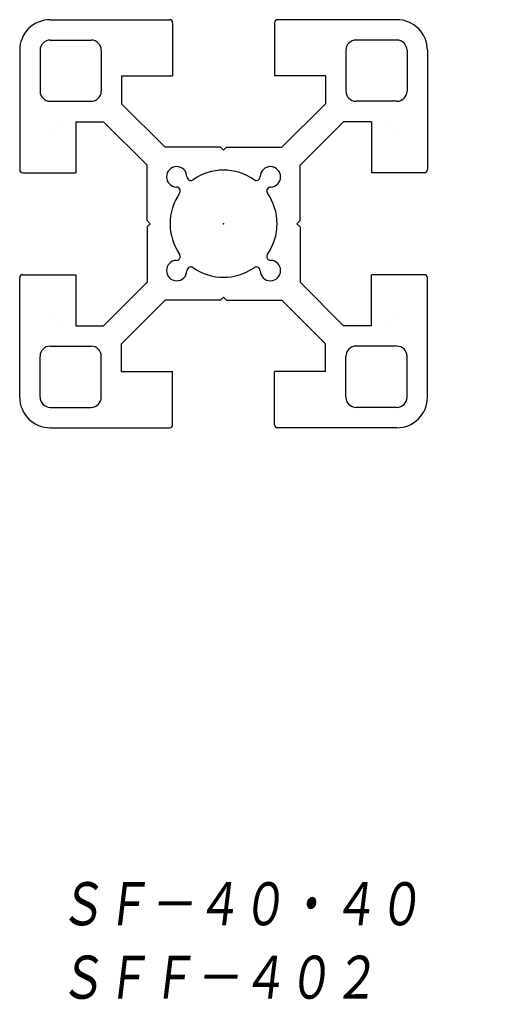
# Model space of a CAD drawing. Extents: x -20 to 26.8, y -76.5 to 20.
import ezdxf

# ---------------------------------------------------------------- set-up
doc = ezdxf.new("R2010")
doc.units = 0
doc.layers.get('0').update_dxf_attribs({"linetype": 'CONTINUOUS'})
doc.styles.get("Standard").update_dxf_attribs({"font": 'txt', "bigfont": 'BIGFONT'})

msp = doc.modelspace()

# ---------------------------------------------------------------- linework, layer by layer
at = {"color": 7, "linetype": 'CONTINUOUS'}
for p, q in [((-17, 20), (-5.3, 20)), ((-5, 19.7), (-5, 14.5)), ((5, 19.7), (5, 14.5)), ((17, 20), (5.3, 20)), ((-17, 18), (-13, 18)), ((17, 18), (13, 18)), ((-20, 17), (-20, 5.3)), ((-18, 17), (-18, 13)), ((-12, 17), (-12, 13)), ((12, 17), (12, 13)), ((18, 17), (18, 13)), ((20, 17), (20, 5.3)), ((-10, 14.5), (-10, 11.768)), ((-10, 14.5), (-5, 14.5)), ((10, 14.5), (5, 14.5)), ((10, 14.5), (10, 11.768)), ((-17, 12), (-13, 12)), ((-10, 11.768), (-5.732, 7.5)), ((10, 11.768), (5.732, 7.5)), ((17, 12), (13, 12)), ((-16, 10), (-16, 10)), ((-14.5, 10), (-11.768, 10)), ((-14.5, 10), (-14.5, 5)), ((-11.768, 10), (-7.5, 5.732)), ((11.768, 10), (7.5, 5.732)), ((14.5, 10), (11.768, 10)), ((14.5, 10), (14.5, 5)), ((16, 10), (16, 10)), ((16, 10), (16, 10)), ((-17, 9), (-17, 9)), ((17, 9), (17, 9)), ((17, 9), (17, 9)), ((-0.3, 7.5), (-5.732, 7.5)), ((0, 7.2), (-0.3, 7.5)), ((0, 7.2), (0.3, 7.5)), ((0.3, 7.5), (5.732, 7.5)), ((-19.7, 5), (-14.5, 5)), ((-7.5, 0.3), (-7.5, 5.732)), ((7.5, 0.3), (7.5, 5.732)), ((19.7, 5), (14.5, 5)), ((-7.2, 0), (-7.5, 0.3)), ((7.2, 0), (7.5, 0.3)), ((7.2, 0), (7.5, -0.3)), ((-7.2, 0), (-7.5, -0.3)), ((-7.5, -0.3), (-7.5, -5.732)), ((7.5, -0.3), (7.5, -5.732)), ((-20, -17), (-20, -5.3)), ((-19.7, -5), (-14.5, -5)), ((-14.5, -5), (-14.5, -10)), ((-11.768, -10), (-7.5, -5.732)), ((11.768, -10), (7.5, -5.732)), ((19.7, -5), (14.5, -5)), ((14.5, -10), (14.5, -5)), ((20, -17), (20, -5.3)), ((-10, -11.768), (-5.732, -7.5)), ((-0.3, -7.5), (-5.732, -7.5)), ((0, -7.2), (-0.3, -7.5)), ((0, -7.2), (0.3, -7.5)), ((0.3, -7.5), (5.732, -7.5)), ((10, -11.768), (5.732, -7.5)), ((-17, -9), (-17, -9)), ((-17, -9), (-17, -9)), ((17, -9), (17, -9)), ((17, -9), (17, -9)), ((-16, -10), (-16, -10)), ((-16, -10), (-16, -10)), ((-16, -10), (-16, -10)), ((-14.5, -10), (-11.768, -10)), ((14.5, -10), (11.768, -10)), ((16, -10), (16, -10)), ((16, -10), (16, -10)), ((16, -10), (16, -10)), ((-17, -12), (-13, -12)), ((-10, -14.5), (-10, -11.768)), ((10, -14.5), (10, -11.768)), ((17, -12), (13, -12)), ((-18, -17), (-18, -13)), ((-12, -17), (-12, -13)), ((12, -17), (12, -13)), ((18, -17), (18, -13)), ((-10, -14.5), (-5, -14.5)), ((-5, -19.7), (-5, -14.5)), ((10, -14.5), (5, -14.5)), ((5, -19.7), (5, -14.5)), ((-17, -18), (-13, -18)), ((17, -18), (13, -18)), ((-17, -20), (-5.3, -20)), ((17, -20), (5.3, -20))]:
    msp.add_line(p, q, dxfattribs=at)
for centre, radius, start, end in [((-17, 17), 3, 90, 180.00001), ((-5.3, 19.7), 0.3, 0, 89.99998), ((5.3, 19.7), 0.3, 90.00002, 180.00001), ((17, 17), 3, 0, 90), ((-17, 17), 1, 90, 180.00001), ((-13, 17), 1, 0, 90), ((13, 17), 1, 90, 180.00001), ((17, 17), 1, 359.99999, 90), ((-17, 13), 1, 180.00001, 270), ((-13, 13), 1, 270, 0), ((13, 13), 1, 180.00001, 270), ((17, 13), 1, 270, 359.99999), ((-19.7, 5.3), 0.3, 179.99998, 270.00003), ((-4.596, 4.596), 1, 1.60155, 180.00001), ((0, 0), 5.25, 55.24202, 124.75798), ((4.596, 4.596), 1, 0, 178.39845), ((19.7, 5.3), 0.3, 269.99997, 0.00002), ((-4.596, 4.596), 1, 180.00001, 268.39845), ((-3.197, 4.635), 0.4, 181.60155, 253.19792), ((-3.221, 4.642), 0.4, 256.81431, 304.75798), ((3.221, 4.642), 0.4, 235.24202, 283.18569), ((3.197, 4.635), 0.4, 286.80208, 358.39845), ((4.596, 4.596), 1, 271.60155, 0), ((0, 0), 5.25, 145.24202, 214.75798), ((-4.635, 3.197), 0.4, 16.8616, 88.39845), ((-4.642, 3.221), 0.4, 325.24202, 13.24196), ((4.642, 3.221), 0.4, 166.82432, 214.75798), ((4.635, 3.197), 0.4, 91.60155, 163.20581), ((0, 0), 5.25, 0, 34.75798), ((0, 0), 5.25, 325.24202, 360), ((-4.596, -4.596), 1, 91.60155, 180.00001), ((-4.635, -3.197), 0.4, 271.60155, 343.13046), ((-4.642, -3.221), 0.4, 346.74799, 34.75798), ((4.642, -3.221), 0.4, 145.24202, 193.18569), ((4.635, -3.197), 0.4, 196.80208, 268.39845), ((4.596, -4.596), 1, 0, 88.39845), ((-4.596, -4.596), 1, 180.00001, 358.39844), ((-3.197, -4.635), 0.4, 106.80208, 178.39845), ((-3.221, -4.642), 0.4, 55.24202, 103.18569), ((0, 0), 5.25, 235.24202, 304.75799), ((3.221, -4.642), 0.4, 76.81431, 124.75797), ((3.197, -4.635), 0.4, 1.2914, 73.19792), ((4.596, -4.596), 1, 181.47776, 0), ((-19.7, -5.3), 0.3, 89.99998, 180.00002), ((19.7, -5.3), 0.3, 359.99998, 90.00003), ((-17, -13), 1, 90, 179.99999), ((-13, -13), 1, 0, 90), ((13, -13), 1, 90, 180.00001), ((17, -13), 1, 0.00001, 90), ((-17, -17), 3, 179.99999, 270), ((-17, -17), 1, 179.99999, 270), ((-13, -17), 1, 270, 0), ((13, -17), 1, 179.99999, 270), ((17, -17), 3, 270, 0), ((17, -17), 1, 270, 0.00001), ((-5.3, -19.7), 0.3, 270.00002, 0), ((5.3, -19.7), 0.3, 179.99999, 269.99997)]:
    msp.add_arc(centre, radius, start, end, dxfattribs=at)
msp.add_point((0, 0), dxfattribs=at)
msp.add_point((0, 0), dxfattribs=at)

# ---------------------------------------------------------------- texts
at = {"color": 7, "linetype": 'CONTINUOUS', "oblique": 7}
for s, width, p in [('ＳＦ－４０・４０\u3000\u3000', 0.844476, (-16.214, -69.233)), ('ＳＦＦ－４０２', 0.846339, (-16.214, -76.433))]:
    msp.add_text(s, height=4.8, dxfattribs=dict(at, width=width)).set_placement(p)

doc.saveas('drawing.dxf')
